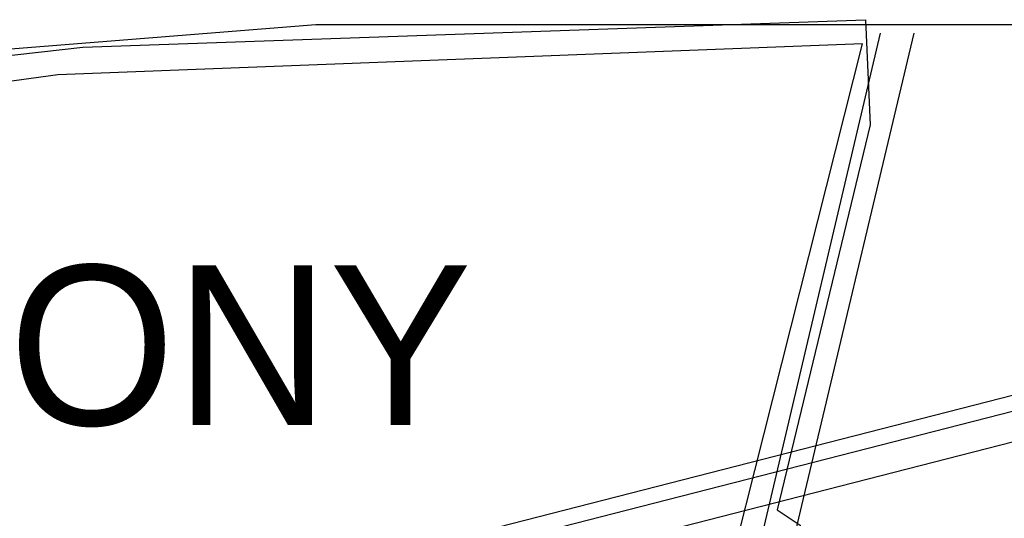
# Model space of a CAD drawing. Header units: feet. Extents: x -79 to 198, y -22 to 181.
# Tile 92 of 96: x 83.96 to 94.1, y 154.69 to 159.82. Entities that reach past the tile are written whole.
import ezdxf
from ezdxf.enums import TextEntityAlignment as Align

# ---------------------------------------------------------------- set-up
doc = ezdxf.new("R2010")
doc.units = ezdxf.units.FT
for name, color, linetype in [('A-AREA-UNIDAD', 30, 'CONTINUOUS'), ('A-LINEA', 7, 'CONTINUOUS'), ('A-TEXTO-PDF', 3, 'CONTINUOUS')]:
    doc.layers.add(name, color=color, linetype=linetype)

msp = doc.modelspace()

# ---------------------------------------------------------------- linework, layer by layer
at = {"layer": 'A-AREA-UNIDAD'}
for points in [[(127.28, 146.1689), (124.032, 150.3289), (120.56, 154.2578), (117.408, 157.3689), (115.072, 158.9333), (113.68, 159.0933), (110.64, 158.5778), (108.24, 158.5422), (101.408, 159.4133), (96.928, 159.7689), (87.008, 159.7689), (82.528, 159.4133), (77.2, 158.7022), (72.288, 157.7422), (66.56, 156.2489), (61.2, 154.4889), (55.712, 152.3022), (50.08, 149.5822)], [(75.2, 158.2578), (79.552, 158.9689), (84.608, 159.5378), (92.672, 159.8222), (92.72, 158.7378), (91.76, 154.7733), (92, 154.6133), (91.968, 153.2622), (90.592, 147.6089), (90.688, 146.4178), (90.4, 145.3689), (90.4, 144.4622), (89.84, 144.4089), (86.96, 132.2489)], [(52.992, 132.7644), (73.12, 128.0178), (73.952, 131.4489), (75.44, 131.3778), (76.24, 132.6933), (77.248, 132.6933), (78.592, 130.6133), (79.328, 133.5289), (80.672, 133.5822), (86.032, 132.3378), (89.952, 148.9778), (89.84, 150.0089), (90.24, 150.0622), (92.64, 159.5733), (84.352, 159.2533), (75.28, 158.0089), (67.2, 156.0889), (59.072, 153.3333), (50.8, 149.5822)]]:
    msp.add_lwpolyline(points, dxfattribs=at)
at = {"layer": 'A-LINEA'}
for p, q in [((91.6133, 154.5378), (92.8267, 159.6844)), ((91.9333, 154.4711), (93.1733, 159.6844)), ((106.2631, 159.0395), (36.6895, 141.2395)), ((106.2631, 159.0395), (36.6895, 141.2395)), ((106.2378, 158.8683), (36.7876, 141.1026)), ((106.185, 158.5392), (36.9919, 140.8393))]:
    msp.add_line(p, q, dxfattribs=at)

# ---------------------------------------------------------------- texts
at = {"layer": 'A-TEXTO-PDF'}
msp.add_text('BALCONY', height=1.646, dxfattribs=at).set_placement((83.3565, 155.6452), align=Align.CENTER)

doc.saveas('drawing.dxf')
